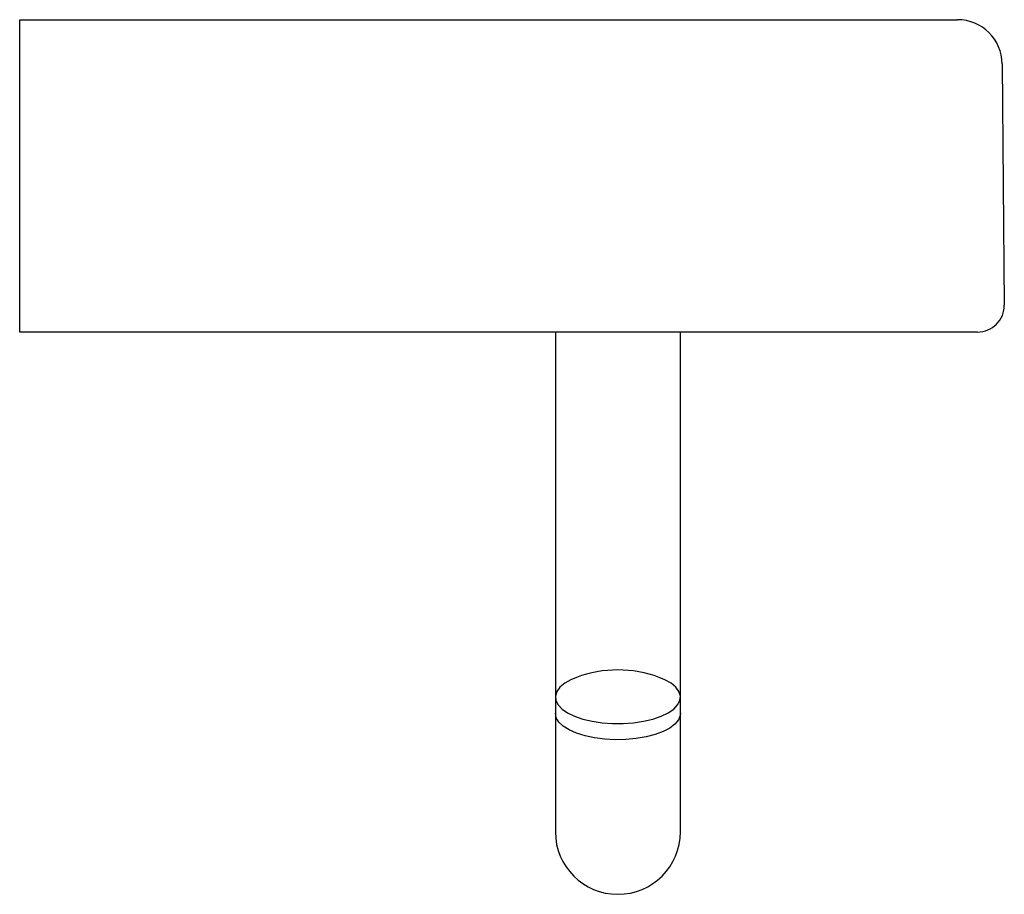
# Model space of a CAD drawing. Header units: millimetres. Extents: x 4033.605 to 4033.716, y 1927.084 to 1927.182.
import ezdxf

# ---------------------------------------------------------------- set-up
doc = ezdxf.new("R2010")
doc.units = ezdxf.units.MM
doc.layers.add('SANINDUSA', color=3, linetype='Continuous')

msp = doc.modelspace()

# ---------------------------------------------------------------- linework, layer by layer
at = {"layer": 'SANINDUSA'}
for p, q in [((4033.605314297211, 1927.182414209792), (4033.68535869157, 1927.182414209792)), ((4033.605314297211, 1927.177457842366), (4033.605314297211, 1927.182414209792)), ((4033.68535869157, 1927.182414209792), (4033.710357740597, 1927.182414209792)), ((4033.605314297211, 1927.150440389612), (4033.605314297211, 1927.177457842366)), ((4033.715357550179, 1927.177457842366), (4033.715593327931, 1927.150440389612)), ((4033.605314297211, 1927.147414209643), (4033.605314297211, 1927.150440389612)), ((4033.679314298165, 1927.147414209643), (4033.605314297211, 1927.147414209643)), ((4033.66531429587, 1927.147414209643), (4033.66531429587, 1927.114414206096)), ((4033.679314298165, 1927.114414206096), (4033.679314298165, 1927.147414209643)), ((4033.712593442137, 1927.147414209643), (4033.679314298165, 1927.147414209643)), ((4033.66531429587, 1927.114414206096), (4033.66531429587, 1927.106506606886)), ((4033.679314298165, 1927.106506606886), (4033.679314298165, 1927.114414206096)), ((4033.66531429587, 1927.106506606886), (4033.66531429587, 1927.104693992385)), ((4033.679314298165, 1927.104693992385), (4033.679314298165, 1927.106506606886)), ((4033.66531429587, 1927.104693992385), (4033.66531429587, 1927.09141421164)), ((4033.679314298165, 1927.09141421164), (4033.679314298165, 1927.104693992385))]:
    msp.add_line(p, q, dxfattribs=at)
at = {"layer": 'SANINDUSA', "flags": 128}
for points in [[(4033.667679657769, 1927.108723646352), (4033.66705959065, 1927.108461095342), (4033.666353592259, 1927.108057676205), (4033.665819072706, 1927.107609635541), (4033.665471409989, 1927.107129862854), (4033.665320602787, 1927.106632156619), (4033.665370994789, 1927.106130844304), (4033.665621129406, 1927.105640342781), (4033.666063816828, 1927.105174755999), (4033.666686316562, 1927.104747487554), (4033.667470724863, 1927.104370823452), (4033.668394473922, 1927.104055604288), (4033.669430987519, 1927.103810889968), (4033.67055044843, 1927.103643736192), (4033.671720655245, 1927.103558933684), (4033.672907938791, 1927.103558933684), (4033.67407814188, 1927.103643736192), (4033.675197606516, 1927.103810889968), (4033.676234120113, 1927.104055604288), (4033.677157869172, 1927.104370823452), (4033.677942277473, 1927.104747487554), (4033.678564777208, 1927.105174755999), (4033.67900746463, 1927.105640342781), (4033.679257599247, 1927.106130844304), (4033.679307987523, 1927.106632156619), (4033.679157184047, 1927.107129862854), (4033.67880952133, 1927.107609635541), (4033.678275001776, 1927.108057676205), (4033.677569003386, 1927.108461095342), (4033.676948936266, 1927.108723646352)], [(4033.679314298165, 1927.104693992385), (4033.67928907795, 1927.104443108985), (4033.679088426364, 1927.103948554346), (4033.678692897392, 1927.103475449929), (4033.678113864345, 1927.103037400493), (4033.677367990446, 1927.102647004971), (4033.676476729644, 1927.102315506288), (4033.675465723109, 1927.102052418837), (4033.674364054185, 1927.101865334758), (4033.673203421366, 1927.101759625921), (4033.672017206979, 1927.101738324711), (4033.670839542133, 1927.101802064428), (4033.669704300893, 1927.101948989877), (4033.668644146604, 1927.10217488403), (4033.667689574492, 1927.102473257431), (4033.666868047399, 1927.10283551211), (4033.666203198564, 1927.103251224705), (4033.66571415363, 1927.103708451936), (4033.665414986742, 1927.104194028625), (4033.66531429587, 1927.104693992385)]]:
    msp.add_lwpolyline(points, dxfattribs=at)
at = {"layer": 'SANINDUSA'}
for centre, radius, start, end in [((4033.710357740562, 1927.177414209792), 0.005, 0.5000000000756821, 90), ((4033.712593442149, 1927.150414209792), 0.003, 270, 0.5000000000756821), ((4033.672314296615, 1927.096310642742), 0.01324999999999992, 69.52588480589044, 110.4741151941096), ((4033.672314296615, 1927.091414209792), 0.007, 180, 0)]:
    msp.add_arc(centre, radius, start, end, dxfattribs=at)

doc.saveas('drawing.dxf')
